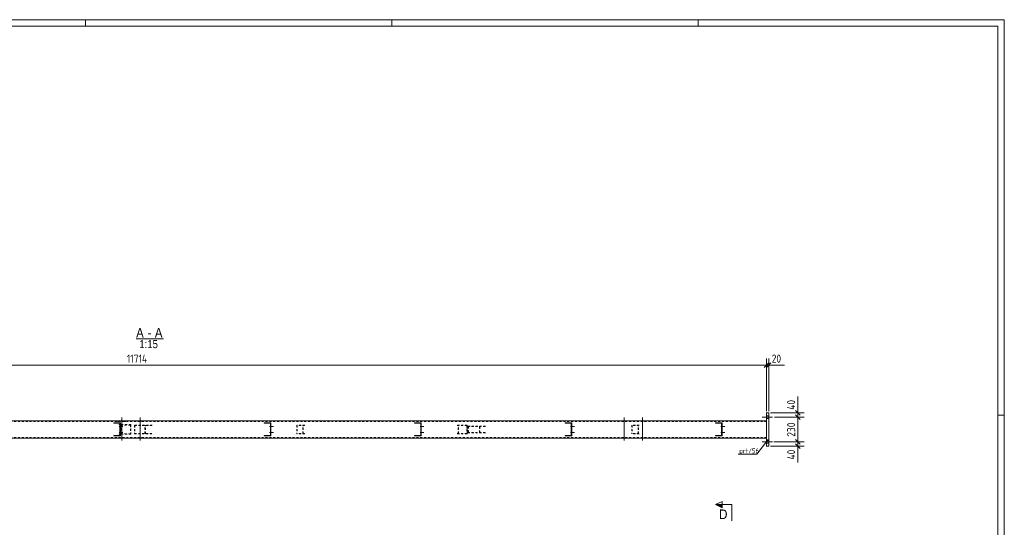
# Model space of a CAD drawing. Header units: millimetres. Extents: x 1 to 1188, y 1 to 840.
# Tile 7 of 7: x 577 to 1188, y 525 to 840. Entities that reach past the tile are written whole.
import ezdxf

# ---------------------------------------------------------------- set-up
doc = ezdxf.new("R2010")
doc.units = ezdxf.units.MM
doc.header["$LTSCALE"] = 0.6
doc.linetypes.add('XKITLINE00', pattern=[0])
doc.linetypes.add('XKITLINE02', pattern=[4, 2, -2])
for name, color, linetype, lineweight in [('Bolt', 7, 'Continuous', 0), ('DrawingSheet', 5, 'Continuous', 0), ('OtherObjectType', 1, 'Continuous', 0), ('Part', 2, 'Continuous', 0), ('PartMark', 3, 'Continuous', 0), ('Section', 6, 'Continuous', 0), ('Z-DIMENSIONS', 1, 'Continuous', 0)]:
    doc.layers.add(name, color=color, linetype=linetype, lineweight=lineweight)
doc.styles.add('ARIAL', font='ARIAL.TTF')
doc.styles.add('ISOCPEUR', font='ISOCPEUR.TTF')

msp = doc.modelspace()

# ---------------------------------------------------------------- hatches: boundary and pattern name
at = {"layer": 'Section'}
msp.add_hatch(color=6, dxfattribs=at).paths.add_polyline_path([(1012.85, 537.46), (1008.85, 539.46), (1012.85, 539.46)], flags=17)

# ---------------------------------------------------------------- linework, layer by layer
at = {"layer": 'Bolt', "color": 3, "linetype": 'XKITLINE00', "lineweight": 0}
for p, q in [((640.42, 579.23), (640.42, 593.39)), ((651.75, 579.23), (651.75, 593.39)), ((952.16, 579.22), (952.16, 593.39)), ((963.49, 579.22), (963.49, 593.39)), ((1044.02, 593.72), (1037.68, 593.72)), ((1044.07, 593.72), (1037.74, 593.72)), ((1044.12, 593.72), (1037.79, 593.72)), ((1041.68, 592.86), (1040.34, 592.86)), ((1041.69, 594.59), (1040.36, 594.59)), ((1041.73, 592.86), (1040.4, 592.86)), ((1041.75, 594.59), (1040.41, 594.59)), ((1041.78, 592.86), (1040.45, 592.86)), ((1041.8, 594.59), (1040.47, 594.59)), ((638.8, 587.89), (641.17, 587.89)), ((639.3, 588.42), (639.5, 588.42)), ((639.31, 587.36), (639.51, 587.36)), ((639.68, 591.06), (639.68, 591.39)), ((641.16, 591.06), (641.16, 591.39)), ((651.01, 591.06), (651.01, 591.39)), ((652.49, 591.06), (652.49, 591.39)), ((732.13, 587.89), (734.5, 587.89)), ((732.2, 587.89), (734.56, 587.89)), ((732.63, 588.42), (732.83, 588.42)), ((732.64, 587.36), (732.84, 587.36)), ((732.69, 588.42), (732.89, 588.42)), ((732.7, 587.36), (732.9, 587.36)), ((825.46, 587.89), (827.83, 587.89)), ((825.53, 587.89), (827.89, 587.89)), ((825.96, 588.42), (826.16, 588.42)), ((825.97, 587.36), (826.17, 587.36)), ((826.02, 588.42), (826.22, 588.42)), ((826.03, 587.36), (826.23, 587.36)), ((918.79, 587.89), (921.16, 587.89)), ((918.86, 587.89), (921.22, 587.89)), ((919.28, 588.42), (919.48, 588.42)), ((919.29, 587.36), (919.49, 587.36)), ((919.35, 588.42), (919.55, 588.42)), ((919.36, 587.36), (919.56, 587.36)), ((951.42, 591.06), (951.42, 591.39)), ((952.9, 591.06), (952.9, 591.39)), ((962.75, 591.06), (962.75, 591.39)), ((964.24, 591.06), (964.24, 591.39)), ((1012.12, 587.89), (1014.48, 587.89)), ((1012.18, 587.89), (1014.55, 587.89)), ((1012.61, 588.42), (1012.81, 588.42)), ((1012.62, 587.36), (1012.82, 587.36)), ((1012.68, 588.42), (1012.88, 588.42)), ((1012.69, 587.36), (1012.89, 587.36)), ((638.8, 584.22), (641.17, 584.22)), ((639.3, 584.76), (639.5, 584.76)), ((639.31, 583.69), (639.51, 583.69)), ((639.68, 580.72), (639.68, 581.06)), ((641.16, 580.72), (641.16, 581.06)), ((651.01, 580.72), (651.01, 581.06)), ((652.49, 580.72), (652.49, 581.06)), ((732.13, 584.22), (734.5, 584.22)), ((732.2, 584.22), (734.56, 584.22)), ((732.63, 584.76), (732.83, 584.76)), ((732.64, 583.69), (732.84, 583.69)), ((732.69, 584.76), (732.89, 584.76)), ((732.7, 583.69), (732.9, 583.69)), ((825.46, 584.22), (827.83, 584.22)), ((825.53, 584.22), (827.89, 584.22)), ((825.96, 584.76), (826.16, 584.76)), ((825.97, 583.69), (826.17, 583.69)), ((826.02, 584.76), (826.22, 584.76)), ((826.03, 583.69), (826.23, 583.69)), ((918.79, 584.22), (921.16, 584.22)), ((918.86, 584.22), (921.22, 584.22)), ((919.28, 584.76), (919.48, 584.76)), ((919.29, 583.69), (919.49, 583.69)), ((919.35, 584.76), (919.55, 584.76)), ((919.36, 583.69), (919.56, 583.69)), ((951.42, 580.72), (951.42, 581.06)), ((952.9, 580.72), (952.9, 581.06)), ((962.75, 580.72), (962.75, 581.06)), ((964.24, 580.72), (964.24, 581.06)), ((1012.12, 584.22), (1014.48, 584.22)), ((1012.18, 584.22), (1014.55, 584.22)), ((1012.61, 584.76), (1012.81, 584.76)), ((1012.62, 583.69), (1012.82, 583.69)), ((1012.68, 584.76), (1012.88, 584.76)), ((1012.69, 583.69), (1012.89, 583.69)), ((1044.02, 578.39), (1037.68, 578.39)), ((1044.07, 578.39), (1037.74, 578.39)), ((1044.12, 578.39), (1037.79, 578.39)), ((1041.68, 577.52), (1040.34, 577.52)), ((1041.69, 579.26), (1040.36, 579.26)), ((1041.73, 577.52), (1040.4, 577.52)), ((1041.75, 579.26), (1040.41, 579.26)), ((1041.78, 577.52), (1040.45, 577.52)), ((1041.8, 579.26), (1040.47, 579.26))]:
    msp.add_line(p, q, dxfattribs=at)
at = {"layer": 'Bolt', "color": 3, "linetype": 'XKITLINE02', "lineweight": 0}
for p, q in [((639.05, 591.06), (637.5, 591.06)), ((642.97, 591.06), (641.42, 591.06))]:
    msp.add_line(p, q, dxfattribs=at)
at = {"layer": 'DrawingSheet', "color": 2, "linetype": 'XKITLINE00', "lineweight": 0}
for p, q in [((1188, 840), (1, 840)), ((618, 836), (618, 840)), ((808, 836), (808, 840)), ((998, 836), (998, 840)), ((1188, 1), (1188, 840)), ((1188, 595), (1184, 595))]:
    msp.add_line(p, q, dxfattribs=at)
at = {"layer": 'DrawingSheet', "color": 3, "linetype": 'XKITLINE00', "lineweight": 0}
for p, q in [((1184, 836), (5, 836)), ((1184, 5), (1184, 836))]:
    msp.add_line(p, q, dxfattribs=at)
at = {"layer": 'OtherObjectType', "color": 6, "linetype": 'XKITLINE00', "lineweight": 0}
msp.add_line((649.31, 642.2), (666.25, 642.2), dxfattribs=at)
at = {"layer": 'Part', "color": 2, "linetype": 'XKITLINE00', "lineweight": 0}
for p, q in [((1041.83, 596.39), (1040.33, 596.39)), ((1040.49, 575.72), (1040.49, 596.39)), ((1041.83, 575.72), (1041.83, 596.39)), ((1040.46, 591.39), (259.53, 591.39)), ((639.56, 590.06), (635.47, 590.06)), ((635.47, 589.86), (635.47, 590.06)), ((639.36, 589.86), (635.47, 589.86)), ((635.56, 589.86), (635.56, 590.06)), ((639.27, 582.26), (639.27, 589.86)), ((639.36, 582.26), (639.36, 589.86)), ((639.56, 590.06), (639.56, 582.06)), ((732.9, 590.06), (728.8, 590.06)), ((728.8, 589.86), (728.8, 590.06)), ((732.7, 589.86), (728.8, 589.86)), ((728.9, 589.86), (728.9, 590.06)), ((732.6, 582.26), (732.6, 589.86)), ((732.7, 582.26), (732.7, 589.86)), ((732.9, 590.06), (732.9, 582.06)), ((826.24, 590.06), (822.13, 590.06)), ((822.13, 589.86), (822.13, 590.06)), ((826.04, 589.86), (822.13, 589.86)), ((822.24, 589.86), (822.24, 590.06)), ((825.93, 582.26), (825.93, 589.86)), ((826.04, 582.26), (826.04, 589.86)), ((826.24, 590.06), (826.24, 582.06)), ((915.46, 589.86), (915.46, 590.06)), ((915.46, 590.06), (919.57, 590.06)), ((919.37, 589.86), (915.46, 589.86)), ((915.57, 589.86), (915.57, 590.06)), ((919.26, 582.26), (919.26, 589.86)), ((919.37, 582.26), (919.37, 589.86)), ((919.57, 582.06), (919.57, 590.06)), ((1008.79, 589.86), (1008.79, 590.06)), ((1008.79, 590.06), (1012.9, 590.06)), ((1012.7, 589.86), (1008.79, 589.86)), ((1008.9, 589.86), (1008.9, 590.06)), ((1012.59, 582.26), (1012.59, 589.86)), ((1012.7, 582.26), (1012.7, 589.86)), ((1012.9, 582.06), (1012.9, 590.06)), ((1040.46, 591.39), (1040.46, 580.72)), ((1040.46, 580.72), (259.53, 580.72)), ((635.47, 582.06), (635.47, 582.26)), ((635.47, 582.26), (639.36, 582.26)), ((639.56, 582.06), (635.47, 582.06)), ((635.56, 582.26), (635.56, 582.06)), ((728.8, 582.06), (728.8, 582.26)), ((728.8, 582.26), (732.7, 582.26)), ((732.9, 582.06), (728.8, 582.06)), ((728.9, 582.26), (728.9, 582.06)), ((822.13, 582.06), (822.13, 582.26)), ((822.13, 582.26), (826.04, 582.26)), ((826.24, 582.06), (822.13, 582.06)), ((822.24, 582.26), (822.24, 582.06)), ((915.46, 582.06), (915.46, 582.26)), ((915.46, 582.26), (919.37, 582.26)), ((919.57, 582.06), (915.46, 582.06)), ((915.57, 582.06), (915.57, 582.26)), ((1008.79, 582.06), (1008.79, 582.26)), ((1008.79, 582.26), (1012.7, 582.26)), ((1012.9, 582.06), (1008.79, 582.06)), ((1008.9, 582.06), (1008.9, 582.26)), ((1041.83, 575.72), (1040.33, 575.72))]:
    msp.add_line(p, q, dxfattribs=at)
at = {"layer": 'Part', "color": 7, "linetype": 'XKITLINE02', "lineweight": 0}
for p, q in [((1040.45, 591.06), (259.6, 591.06)), ((646.12, 589.06), (638.52, 589.06)), ((645.78, 588.72), (638.86, 588.72)), ((639.47, 582.06), (639.47, 590.06)), ((639.96, 583.06), (639.96, 589.06)), ((640.3, 583.39), (640.3, 588.72)), ((645.78, 588.72), (645.78, 583.39)), ((646.12, 583.06), (646.12, 589.06)), ((659.37, 588.72), (648.34, 588.72)), ((648.34, 588.72), (648.34, 583.39)), ((659.12, 588.52), (648.59, 588.52)), ((648.59, 588.52), (648.59, 583.59)), ((654.79, 583.59), (654.79, 588.52)), ((655.05, 583.39), (655.05, 588.72)), ((732.8, 582.06), (732.8, 590.06)), ((754.03, 588.72), (748.97, 588.72)), ((748.97, 588.72), (748.97, 583.39)), ((753.83, 588.52), (749.18, 588.52)), ((749.18, 588.52), (749.18, 583.59)), ((752.86, 583.59), (752.86, 588.52)), ((753.06, 583.39), (753.06, 588.72)), ((826.13, 582.06), (826.13, 590.06)), ((854.74, 588.72), (847.65, 588.72)), ((854.53, 588.52), (847.86, 588.52)), ((849.07, 583.39), (849.07, 588.72)), ((849.28, 583.59), (849.28, 588.52)), ((854.53, 588.52), (854.53, 583.59)), ((854.74, 583.39), (854.74, 588.72)), ((866.1, 588.06), (855.23, 588.06)), ((855.23, 588.06), (855.23, 584.06)), ((865.82, 587.86), (855.51, 587.86)), ((855.51, 587.86), (855.51, 584.26)), ((862.33, 584.26), (862.33, 587.86)), ((862.61, 584.06), (862.61, 588.06)), ((919.46, 582.06), (919.46, 590.06)), ((961.48, 588.72), (956.84, 588.72)), ((956.84, 588.72), (956.84, 583.39)), ((961.28, 588.52), (957.04, 588.52)), ((957.04, 588.52), (957.04, 583.59)), ((960.72, 583.59), (960.72, 588.52)), ((960.93, 583.39), (960.93, 588.72)), ((1012.79, 582.06), (1012.79, 590.06)), ((1040.35, 580.72), (1040.35, 591.39)), ((1040.35, 581.06), (1040.35, 591.06)), ((1040.45, 581.06), (1040.45, 591.06)), ((1040.45, 581.06), (259.6, 581.06)), ((646.12, 583.06), (638.52, 583.06)), ((645.78, 583.39), (638.86, 583.39)), ((648.34, 583.39), (659.37, 583.39)), ((659.12, 583.59), (648.59, 583.59)), ((754.03, 583.39), (748.97, 583.39)), ((753.83, 583.59), (749.18, 583.59)), ((854.74, 583.39), (847.65, 583.39)), ((854.53, 583.59), (847.86, 583.59)), ((855.23, 584.06), (866.1, 584.06)), ((865.82, 584.26), (855.51, 584.26)), ((961.48, 583.39), (956.84, 583.39)), ((961.28, 583.59), (957.04, 583.59))]:
    msp.add_line(p, q, dxfattribs=at)
at = {"layer": 'Part', "color": 11, "linetype": 'XKITLINE00', "lineweight": 0}
for p, q in [((638.22, 590.06), (638.02, 589.86)), ((638.22, 590.06), (638.22, 590.06)), ((639.56, 590.06), (639.36, 589.86)), ((639.56, 587.36), (639.36, 587.16)), ((639.56, 590.06), (639.56, 590.06)), ((731.56, 590.06), (731.36, 589.86)), ((731.56, 590.06), (731.56, 590.06)), ((732.9, 590.06), (732.7, 589.86)), ((732.9, 587.36), (732.7, 587.16)), ((732.9, 590.06), (732.9, 590.06)), ((824.89, 590.06), (824.69, 589.86)), ((824.89, 590.06), (824.89, 590.06)), ((826.24, 590.06), (826.04, 589.86)), ((826.24, 587.36), (826.04, 587.16)), ((826.24, 590.06), (826.24, 590.06)), ((635.81, 582.26), (635.61, 582.06)), ((638.5, 582.26), (638.3, 582.06)), ((639.56, 586.01), (639.36, 585.81)), ((639.56, 583.32), (639.36, 583.12)), ((729.14, 582.26), (728.94, 582.06)), ((731.84, 582.26), (731.64, 582.06)), ((732.9, 586.01), (732.7, 585.81)), ((732.9, 583.32), (732.7, 583.12)), ((822.48, 582.26), (822.28, 582.06)), ((825.18, 582.26), (824.98, 582.06)), ((826.24, 586.01), (826.04, 585.81)), ((826.24, 583.32), (826.04, 583.12))]:
    msp.add_line(p, q, dxfattribs=at)
at = {"layer": 'PartMark', "color": 7, "linetype": 'XKITLINE00', "lineweight": 0}
for p in [(1041.5, 579.88), (1022.92, 570.7)]:
    msp.add_line(p, (1034.43, 570.7), dxfattribs=at)
at = {"layer": 'Section', "color": 6, "linetype": 'XKITLINE00', "lineweight": 0}
for p, q in [((1008.85, 539.46), (1012.85, 541.46)), ((1008.85, 539.46), (1012.85, 537.46)), ((1018.85, 539.46), (1008.85, 539.46)), ((1012.85, 537.46), (1012.85, 541.46)), ((1018.85, 539.46), (1018.85, 529.46))]:
    msp.add_line(p, q, dxfattribs=at)
at = {"layer": 'Z-DIMENSIONS', "color": 7, "linetype": 'XKITLINE00', "lineweight": 0}
for p, q in [((1040.49, 597.39), (1040.49, 629.95)), ((1040.49, 597.39), (1040.49, 629.95)), ((1041.83, 597.39), (1041.83, 629.95)), ((259.53, 625.85), (1040.49, 625.85)), ((1041.91, 627.26), (1039.08, 624.43)), ((1041.91, 627.26), (1039.08, 624.43)), ((1043.24, 627.26), (1040.41, 624.43)), ((1040.49, 625.85), (1041.83, 625.85)), ((1041.83, 625.85), (1051.59, 625.85)), ((1041.83, 625.85), (1051.59, 625.85)), ((1059.86, 596.39), (1059.86, 606.58)), ((1059.86, 596.39), (1059.86, 606.58)), ((1042.83, 596.39), (1063.86, 596.39)), ((1045.35, 593.72), (1063.86, 593.72)), ((1045.35, 593.72), (1063.86, 593.72)), ((1058.45, 597.8), (1061.27, 594.97)), ((1058.45, 595.14), (1061.27, 592.31)), ((1058.45, 595.14), (1061.27, 592.31)), ((1059.86, 593.72), (1059.86, 596.39)), ((1059.86, 578.39), (1059.86, 593.72)), ((1042.83, 575.72), (1063.86, 575.72)), ((1045.02, 578.39), (1063.86, 578.39)), ((1045.02, 578.39), (1063.86, 578.39)), ((1058.45, 579.8), (1061.27, 576.97)), ((1058.45, 579.8), (1061.27, 576.97)), ((1058.45, 577.14), (1061.27, 574.31)), ((1059.86, 575.72), (1059.86, 578.39)), ((1059.86, 575.72), (1059.86, 565.53)), ((1059.86, 575.72), (1059.86, 565.53))]:
    msp.add_line(p, q, dxfattribs=at)
at = {"layer": 'Z-DIMENSIONS', "color": 3}
for p in [(1040.49, 625.85), (1040.49, 625.85), (1041.83, 625.85), (1059.86, 596.39), (1059.86, 593.72), (1059.86, 593.72), (1059.86, 578.39), (1059.86, 578.39), (1059.86, 575.72)]:
    msp.add_point(p, dxfattribs=at)

# ---------------------------------------------------------------- texts
at = {"layer": 'OtherObjectType', "color": 6, "style": 'ARIAL', "width": 0.85}
for s, height, p in [('A', 6, (649.31, 642.95)), ('A', 6, (660.91, 642.95)), ('-', 6, (656.45, 642.95)), ('1:15', 5, (651.29, 636.45))]:
    msp.add_text(s, height=height, dxfattribs=at).set_placement(p)
at = {"layer": 'PartMark', "color": 3, "style": 'ISOCPEUR', "width": 0.85}
msp.add_text('prt/56', height=3, dxfattribs=at).set_placement((1023.52, 571.3))
at = {"layer": 'Section', "color": 6, "style": 'ARIAL', "width": 0.85}
msp.add_text('D', height=6, dxfattribs=at).set_placement((1011.07, 530.46))
at = {"layer": 'Z-DIMENSIONS', "color": 3, "style": 'ISOCPEUR', "width": 0.85}
for s, p in [('11714', (643.57, 627.45)), ('20', (1043.7, 627.45))]:
    msp.add_text(s, height=5, dxfattribs=at).set_placement(p)
for s, p in [('40', (1058.26, 598.26)), ('230', (1058.26, 581.54)), ('40', (1058.26, 567.4))]:
    msp.add_text(s, height=5, rotation=90.00021, dxfattribs=at).set_placement(p)

doc.saveas('drawing.dxf')
